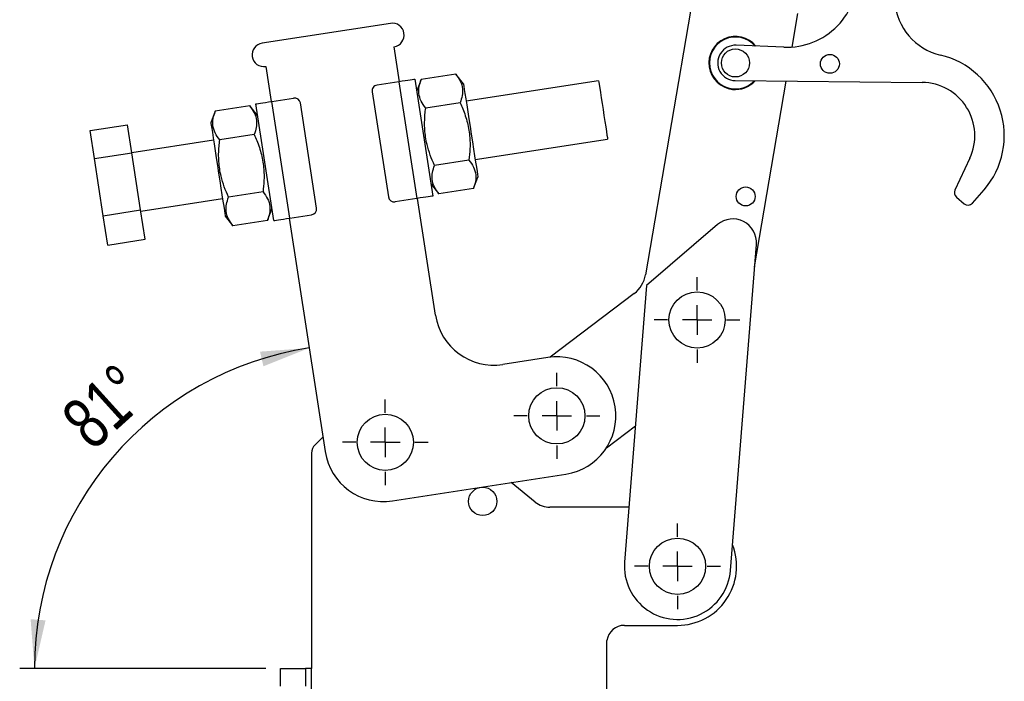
# Model space of a CAD drawing. Header units: millimetres. Extents: x 29 to 408, y 23 to 284.
# Tile 19 of 20: x 341 to 408, y 198 to 243. Entities that reach past the tile are written whole.
import ezdxf

# ---------------------------------------------------------------- set-up
doc = ezdxf.new("R2010")
doc.units = ezdxf.units.MM
doc.layers.add('FORMATO', color=179, linetype='Continuous')
doc.styles.add('SLDTEXTSTYLE0', font='TXT', dxfattribs={"width": 0.75})
doc.dimstyles.new('SLDDIMSTYLE2', dxfattribs={"dimtxt": 3.5, "dimasz": 3.302, "dimexe": 0, "dimexo": 0.0625, "dimgap": 0.875, "dimtad": 1, "dimdec": 4, "dimlfac": 2.5, "dimzin": 12, "dimdsep": 46, "dimtxsty": 'SLDTEXTSTYLE0', "dimsah": 1, "dimcen": 0.09, "dimadec": 0, "dimazin": 3, "dimtfac": 1, "dimtdec": 0, "dimtofl": 0, "dimtmove": 0, "dimatfit": 3, "dimfxl": 0, "dimfrac": 2, "dimtolj": 1, "dimtzin": 12, "dimarcsym": 0})

# ---------------------------------------------------------------- blocks, each defined once
blk = doc.blocks.new('_D_5')
at = {"layer": 'FORMATO'}
blk.add_line((357.887, 199.115), (341.216, 199.115), dxfattribs=at)
blk.add_arc((364.182, 199.115), 21.966, 98.7749, 180, dxfattribs=at)
for points in [[(360.831, 220.824), (357.5, 220.574), (357.729, 219.584)], [(342.216, 199.115), (342.969, 202.37), (341.956, 202.446)]]:
    blk.add_solid(points, dxfattribs=at)
at = {"layer": 'FORMATO', "insert": (343.805, 216.385), "char_height": 3.5, "attachment_point": 1, "rotation": 42.14673, "style": 'SLDTEXTSTYLE0'}
blk.add_mtext('81°', dxfattribs=at)
blk = doc.blocks.new('SW_CENTERMARKSYMBOL_5')
at = {"layer": 'FORMATO', "color": 0}
for p, q in [((0, 2), (0, 2.905)), ((0, 0), (0, 1)), ((-2, 0), (-2.905, 0)), ((0, 0), (-1, 0)), ((0, 0), (0, -1)), ((0, 0), (1, 0)), ((2, 0), (2.905, 0)), ((0, -2), (0, -2.905))]:
    blk.add_line(p, q, dxfattribs=at)
blk = doc.blocks.new('SW_CENTERMARKSYMBOL_6')
at = {"layer": 'FORMATO', "color": 0}
for p, q in [((0, 2), (0, 2.905)), ((0, 0), (0, 1)), ((-2, 0), (-2.905, 0)), ((0, 0), (-1, 0)), ((0, 0), (0, -1)), ((0, 0), (1, 0)), ((2, 0), (2.905, 0)), ((0, -2), (0, -2.905))]:
    blk.add_line(p, q, dxfattribs=at)
blk = doc.blocks.new('SW_CENTERMARKSYMBOL_7')
at = {"layer": 'FORMATO', "color": 0}
for p, q in [((0, 2), (0, 2.905)), ((0, 0), (0, 1)), ((-2, 0), (-2.905, 0)), ((0, 0), (-1, 0)), ((0, 0), (0, -1)), ((0, 0), (1, 0)), ((2, 0), (2.905, 0)), ((0, -2), (0, -2.905))]:
    blk.add_line(p, q, dxfattribs=at)
blk = doc.blocks.new('SW_CENTERMARKSYMBOL_8')
at = {"layer": 'FORMATO', "color": 0}
for p, q in [((0, 2), (0, 2.905)), ((0, 0), (0, 1)), ((-2, 0), (-2.905, 0)), ((0, 0), (-1, 0)), ((0, 0), (0, -1)), ((0, 0), (1, 0)), ((2, 0), (2.905, 0)), ((0, -2), (0, -2.905))]:
    blk.add_line(p, q, dxfattribs=at)

msp = doc.modelspace()

# ---------------------------------------------------------------- linework, layer by layer
at = {"color": 7, "linetype": 'Continuous', "lineweight": 25}
for p, q in [((386.833389, 244.681741), (383.615985, 225.773522)), ((393.546087, 241.209744), (393.931363, 243.473957)), ((366.340605, 242.817802), (357.643607, 241.475336)), ((366.950817, 238.86462), (366.58469, 241.23653)), ((392.986626, 241.200183), (389.760805, 241.333262)), ((357.887691, 239.894064), (358.253818, 237.522153)), ((366.911285, 238.858519), (365.428842, 238.629688)), ((366.911285, 238.858519), (368.131709, 230.952155)), ((367.99841, 239.026327), (369.218834, 231.119963)), ((368.423942, 239.017115), (368.120452, 238.235689)), ((370.758007, 239.377402), (368.423942, 239.017115)), ((371.282997, 238.72386), (370.758007, 239.377402)), ((380.439782, 238.923086), (371.466061, 237.537904)), ((389.699551, 238.934339), (402.362595, 238.809906)), ((391.012565, 226.320596), (393.153132, 238.900403)), ((365.094545, 238.173349), (366.192927, 231.057623)), ((358.293351, 237.528257), (359.775793, 237.757085)), ((359.513774, 229.621894), (358.293351, 237.528257)), ((354.469212, 236.863069), (354.165723, 236.081643)), ((356.803277, 237.223355), (354.469212, 236.863069)), ((357.328268, 236.569811), (356.803277, 237.223355)), ((358.426649, 229.454085), (357.206225, 237.360449)), ((361.330514, 230.307062), (360.232133, 237.422789)), ((371.057467, 237.437387), (368.723402, 237.0771)), ((345.990548, 235.553871), (348.520584, 235.944406)), ((346.282315, 233.663691), (345.990548, 235.553871)), ((348.812352, 234.054227), (348.520584, 235.944406)), ((354.348787, 234.895688), (348.814333, 234.041391)), ((357.102738, 235.28334), (354.768672, 234.923054)), ((372.076273, 233.584724), (381.049994, 234.969905)), ((346.282315, 233.663691), (348.812352, 234.054227)), ((346.88117, 229.784085), (346.282315, 233.663691)), ((349.411207, 230.17462), (348.812352, 234.054227)), ((371.656387, 233.557358), (369.322322, 233.197072)), ((405.583082, 233.674046), (404.577784, 231.522035)), ((371.955847, 231.617343), (372.259336, 232.398769)), ((369.096791, 231.9106), (369.621782, 231.257057)), ((371.955847, 231.617343), (369.621782, 231.257057)), ((405.769468, 230.632859), (406.556118, 231.539051)), ((349.424545, 230.08821), (354.958999, 230.942507)), ((357.701657, 231.40331), (355.367593, 231.043024)), ((368.131709, 230.952155), (366.649266, 230.723326)), ((369.391664, 223.051895), (368.171241, 230.958257)), ((404.677976, 231.050676), (405.205188, 230.593012)), ((346.88117, 229.784085), (349.411207, 230.17462)), ((349.718293, 228.185194), (349.411207, 230.17462)), ((358.001118, 229.463295), (358.304607, 230.244721)), ((347.188258, 227.794659), (346.88117, 229.784085)), ((355.142062, 229.756552), (355.667053, 229.103009)), ((359.474242, 229.615791), (361.915089, 213.803067)), ((359.513774, 229.621894), (360.996217, 229.850723)), ((358.001118, 229.463295), (355.667053, 229.103009)), ((388.496328, 229.180711), (383.689011, 225.053966)), ((347.188258, 227.794659), (349.718293, 228.185194)), ((389.375321, 205.746014), (391.133454, 227.839753)), ((383.689011, 225.053966), (382.19801, 206.317156)), ((382.852119, 224.514892), (377.157, 220.199963)), ((376.999007, 220.178789), (373.955058, 219.708926)), ((380.969054, 214.055007), (382.932113, 215.542326)), ((361.763203, 214.787047), (361.228815, 214.267162)), ((360.986665, 213.693749), (360.986665, 199.115185)), ((366.478483, 210.460098), (378.219431, 212.272427)), ((376.144292, 210.383686), (374.505065, 211.699078)), ((382.493589, 210.031585), (377.145665, 210.031585)), ((382.186666, 202.031585), (385.786665, 202.031585)), ((381.000794, 192.69856), (381.000794, 201.015185)), ((358.886665, 199.115185), (360.586665, 199.115185)), ((358.886665, 197.915185), (358.886665, 199.115185)), ((360.586665, 199.115185), (360.586665, 197.915185)), ((360.986665, 199.115185), (360.586665, 199.115185)), ((360.986665, 179.115186), (360.986665, 199.115185))]:
    msp.add_line(p, q, dxfattribs=at)
at = {"color": 7, "linetype": 'Continuous', "lineweight": 25, "flags": 128}
for points in [[(367.99841, 239.026327), (367.977521, 239.023103), (367.915658, 239.013554), (367.815196, 238.998045), (367.679998, 238.977177), (367.515259, 238.951747), (367.32731, 238.922734), (367.123373, 238.891257), (366.911285, 238.858519)], [(380.439782, 238.923086), (380.441015, 238.915096), (380.453354, 238.83516), (380.478434, 238.672681), (380.51516, 238.43476), (380.561926, 238.131796), (380.616687, 237.777026), (380.677053, 237.38596), (380.740383, 236.975686), (380.803909, 236.564137), (380.864856, 236.169298), (380.92056, 235.808427), (380.968587, 235.497294), (381.006836, 235.2495)], [(371.282997, 238.72386), (371.289655, 238.680728), (371.309448, 238.552503), (371.341835, 238.342689), (371.385933, 238.057007), (371.440539, 237.703247), (371.504163, 237.291063), (371.575071, 236.831693), (371.651328, 236.337672), (371.730854, 235.822476), (371.81148, 235.300155), (371.891005, 234.784956), (371.967262, 234.290935), (372.03817, 233.831566), (372.101795, 233.419381), (372.156401, 233.065623), (372.200499, 232.779939), (372.232886, 232.570125), (372.252678, 232.441902), (372.259336, 232.398769)], [(357.206225, 237.360449), (357.227115, 237.363674), (357.288978, 237.373222), (357.389439, 237.388728), (357.524637, 237.409599), (357.689376, 237.435026), (357.877325, 237.464039), (358.081263, 237.495519), (358.293351, 237.528257)], [(354.165723, 236.081643), (354.172381, 236.03851), (354.192173, 235.910286), (354.224561, 235.700471), (354.268658, 235.414789), (354.323264, 235.06103), (354.386889, 234.648846), (354.457797, 234.189477), (354.534053, 233.695456), (354.613579, 233.180257), (354.694205, 232.657936), (354.773731, 232.142739), (354.849988, 231.648718), (354.920896, 231.189349), (354.98452, 230.777164), (355.039127, 230.423406), (355.083225, 230.137722), (355.115611, 229.927908), (355.135404, 229.799685), (355.142062, 229.756552)], [(381.006836, 235.2495), (381.033637, 235.075871), (381.047818, 234.983998), (381.049994, 234.969905)], [(369.218834, 231.119963), (369.197945, 231.11674), (369.136081, 231.10719), (369.03562, 231.091682), (368.900422, 231.070813), (368.735683, 231.045384), (368.547734, 231.016373), (368.343797, 230.984893), (368.131709, 230.952155)], [(358.426649, 229.454085), (358.447538, 229.45731), (358.509401, 229.46686), (358.609863, 229.482366), (358.74506, 229.503235), (358.9098, 229.528664), (359.097749, 229.557676), (359.301686, 229.589157), (359.513774, 229.621894)]]:
    msp.add_lwpolyline(points, dxfattribs=at)
at = {"color": 7, "linetype": 'Continuous', "lineweight": 25}
for centre, radius in [((389.711342, 240.134283), 0.95), ((396.111034, 240.071395), 0.64), ((390.403987, 231.089934), 0.64), ((387.113879, 222.723287), 1.905), ((377.609219, 216.225608), 1.905), ((365.986866, 214.431585), 1.905), ((372.586665, 210.431585), 0.96), ((385.786665, 206.031585), 1.905)]:
    msp.add_circle(centre, radius, dxfattribs=at)
for centre, radius, start, end in [((393.18448, 245.996104), 4.8, 267.63763188, 3.83934817), ((404.506079, 244.559548), 4, 183.83934817, 256.88158487), ((366.462648, 242.027165), 0.8, 278.77490377, 98.77490377), ((389.711342, 240.134283), 1.8, 39.44794677, 263.47819724), ((389.711342, 240.134283), 1.76, 40.62351796, 263.47819724), ((357.765649, 240.684699), 0.8, 98.77490377, 278.77490377), ((389.711342, 240.134283), 1.2, 87.63763188, 269.4369896), ((402.327222, 235.210078), 5.6, 319.03934817, 76.88158487), ((389.711342, 240.134283), 1.8, 263.47819724, 317.6266747), ((389.711342, 240.134283), 1.76, 263.47819724, 316.45110352), ((365.489863, 238.23437), 0.4, 98.77490377, 188.77490377), ((402.327222, 235.210078), 3.6, 334.76499981, 89.4369896), ((359.836814, 237.361767), 0.4, 8.77490377, 98.77490377), ((405.945489, 233.504751), 0.4, 154.76499981, 154.96069136), ((404.940192, 231.35274), 0.4, 154.96069136, 229.03934817), ((366.588245, 231.118644), 0.4, 188.77490377, 278.77490377), ((360.935196, 230.246041), 0.4, 278.77490377, 8.77490377), ((405.467405, 230.895076), 0.4, 229.03934817, 319.03934817), ((389.538495, 227.966673), 1.6, 355.45021559, 130.64378337), ((381.644325, 226.109017), 2, 307.14953572, 350.34310081), ((373.344846, 223.662107), 4, 188.77490377, 278.77490377), ((377.609219, 216.225608), 4, 278.77490377, 98.77490377), ((361.786665, 213.693749), 0.8, 134.21184298, 180), ((365.868271, 214.413279), 4, 188.77490377, 278.77490377), ((377.145665, 211.631585), 1.6, 231.25480857, 270), ((385.786665, 206.031585), 4, 270, 21.29214837), ((385.786665, 206.031585), 3.6, 175.45021559, 355.45021559), ((382.186665, 200.831585), 1.2, 90, 171.19917881)]:
    msp.add_arc(centre, radius, start, end, dxfattribs=at)
for points, knots in [([(368.723402, 237.0771), (368.610726, 237.2321), (368.382932, 237.545461), (368.240968, 238.039927), (368.260648, 238.536591), (368.369179, 238.855965), (368.423942, 239.017115)], [0, 0, 0, 0, 0.264605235, 0.534947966, 0.765343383, 1, 1, 1, 1]), ([(370.758007, 239.377402), (370.870682, 239.222403), (371.098477, 238.909044), (371.24044, 238.414577), (371.220761, 237.917914), (371.11223, 237.598538), (371.057467, 237.437387)], [0, 0, 0, 0, 0.264604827, 0.534947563, 0.765342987, 1, 1, 1, 1]), ([(354.768672, 234.923054), (354.655997, 235.078053), (354.428203, 235.391412), (354.286238, 235.885878), (354.305918, 236.382542), (354.414449, 236.701918), (354.469212, 236.863069)], [0, 0, 0, 0, 0.264604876, 0.534947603, 0.765343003, 1, 1, 1, 1]), ([(356.803277, 237.223355), (356.915953, 237.068355), (357.143748, 236.754994), (357.28571, 236.260528), (357.266033, 235.763864), (357.157501, 235.44449), (357.102738, 235.28334)], [0, 0, 0, 0, 0.264605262, 0.534947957, 0.765343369, 1, 1, 1, 1]), ([(369.322322, 233.197072), (369.221576, 233.427035), (369.019149, 233.889096), (368.776589, 234.693231), (368.637273, 235.616154), (368.650412, 236.443382), (368.706499, 236.930347), (368.723402, 237.0771)], [0, 0, 0, 0, 0.188964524, 0.379682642, 0.630819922, 0.888742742, 1, 1, 1, 1]), ([(371.057467, 237.437387), (371.117835, 237.302558), (371.314662, 236.862957), (371.577875, 236.078873), (371.72509, 235.159507), (371.736903, 234.311161), (371.683324, 233.809544), (371.656387, 233.557358)], [0, 0, 0, 0, 0.111258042, 0.36275113, 0.62031555, 0.809114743, 1, 1, 1, 1]), ([(355.367593, 231.043024), (355.266847, 231.272987), (355.06442, 231.735048), (354.821859, 232.539184), (354.682544, 233.462107), (354.695684, 234.289335), (354.75177, 234.7763), (354.768672, 234.923054)], [0, 0, 0, 0, 0.1889644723, 0.3796825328, 0.6308200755, 0.8887424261, 1, 1, 1, 1]), ([(357.102738, 235.28334), (357.163106, 235.148512), (357.359932, 234.70891), (357.623145, 233.924827), (357.770361, 233.00546), (357.782173, 232.157114), (357.728594, 231.655497), (357.701657, 231.40331)], [0, 0, 0, 0, 0.111257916, 0.362750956, 0.620315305, 0.809114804, 1, 1, 1, 1]), ([(371.656387, 233.557358), (371.769063, 233.402359), (371.996857, 233.088999), (372.138821, 232.594533), (372.119141, 232.097869), (372.01061, 231.778494), (371.955847, 231.617343)], [0, 0, 0, 0, 0.264605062, 0.534947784, 0.765343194, 1, 1, 1, 1]), ([(369.621782, 231.257057), (369.509106, 231.412056), (369.281312, 231.725416), (369.139348, 232.219882), (369.159028, 232.716546), (369.267559, 233.035921), (369.322322, 233.197072)], [0, 0, 0, 0, 0.264605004, 0.534947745, 0.765343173, 1, 1, 1, 1]), ([(355.667053, 229.103009), (355.554377, 229.258009), (355.326583, 229.571369), (355.184618, 230.065835), (355.204299, 230.562498), (355.31283, 230.881873), (355.367593, 231.043024)], [0, 0, 0, 0, 0.264604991, 0.534947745, 0.765343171, 1, 1, 1, 1]), ([(357.701657, 231.40331), (357.814333, 231.248311), (358.042126, 230.934951), (358.184092, 230.440485), (358.164411, 229.943821), (358.055881, 229.624446), (358.001118, 229.463295)], [0, 0, 0, 0, 0.264605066, 0.534947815, 0.765343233, 1, 1, 1, 1])]:
    msp.add_open_spline(points, degree=3, knots=knots, dxfattribs=at)

# ---------------------------------------------------------------- block references
at = {"layer": 'FORMATO'}
for name, p in [('SW_CENTERMARKSYMBOL_6', (387.113879, 222.723287)), ('SW_CENTERMARKSYMBOL_7', (377.609219, 216.225608)), ('SW_CENTERMARKSYMBOL_8', (365.986866, 214.431585)), ('SW_CENTERMARKSYMBOL_5', (385.786665, 206.031585))]:
    msp.add_blockref(name, p, dxfattribs=at)

# ---------------------------------------------------------------- dimensions: what is measured, and where the dimension line sits
dim = msp.add_angular_dim_2l(base=(347.507135, 213.413872), line1=((358.886665, 199.115185), (360.586665, 199.115185)), line2=((361.91509, 213.803067), (357.887691, 239.894063)), dimstyle='SLDDIMSTYLE2', dxfattribs=at)
dim.commit()
dim.dimension.update_dxf_attribs({"geometry": '_D_5', "text_midpoint": (349.442296, 215.401556), "dimtype": 162})

doc.saveas('drawing.dxf')
